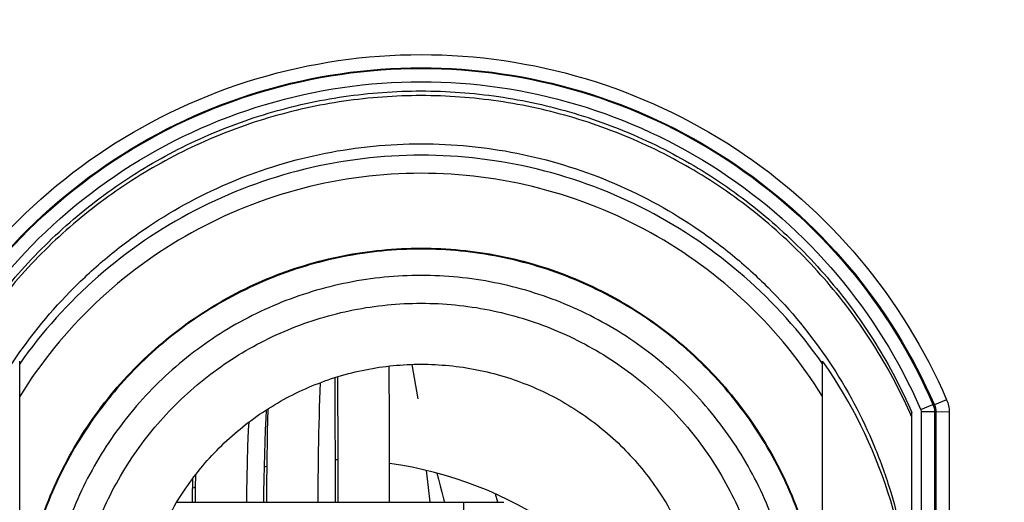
# Model space of a CAD drawing. Header units: inches. Extents: x 0 to 22, y 0 to 17.
# Tile 10 of 56: x 3.427 to 3.861, y 5.612 to 5.825. Entities that reach past the tile are written whole.
import ezdxf

# ---------------------------------------------------------------- set-up
doc = ezdxf.new("R2010")
doc.units = ezdxf.units.IN
doc.header["$LTSCALE"] = 1.21
doc.header["$MEASUREMENT"] = 0
doc.layers.get('0').update_dxf_attribs({"linetype": 'CONTINUOUS'})
doc.layers.add('06___PRT_ALL_SURFS', color=7, linetype='CONTINUOUS')
doc.layers.add('DIMENSIONS', color=7, linetype='CONTINUOUS')
doc.styles.get("Standard").update_dxf_attribs({"font": 'txt', "width": 0.8})
doc.dimstyles.new('DIMSTYLE_2', dxfattribs={"dimtxt": 0.125, "dimasz": 0.18, "dimexe": 0.125, "dimexo": 0.0625, "dimgap": 0.0625, "dimtad": 0, "dimtih": 1, "dimtoh": 1, "dimdsep": 46, "dimtxsty": 'STANDARD', "dimblk": '_FILLED', "dimblk1": '_FILLED', "dimblk2": '_FILLED', "dimcen": 0.09, "dimadec": 0, "dimazin": 0, "dimtfac": 1, "dimtofl": 0, "dimtmove": 0, "dimatfit": 3, "dimldrblk": '_FILLED', "dimfxl": 1, "dimtolj": 1, "dimarcsym": 0})
doc.dimstyles.new('DIMSTYLE_3', dxfattribs={"dimtxt": 0.125, "dimasz": 0.18, "dimexe": 0.125, "dimexo": 0.0625, "dimgap": 0.0625, "dimtad": 0, "dimtih": 1, "dimtoh": 1, "dimdsep": 46, "dimtxsty": 'STANDARD', "dimblk": '_FILLED', "dimblk1": '_FILLED', "dimblk2": '_FILLED', "dimcen": 0.09, "dimadec": 0, "dimazin": 0, "dimtp": 0.001, "dimtm": 0.001, "dimtfac": 1, "dimtofl": 0, "dimtmove": 0, "dimatfit": 3, "dimldrblk": '_FILLED', "dimfxl": 1, "dimtolj": 1, "dimarcsym": 0})

# ---------------------------------------------------------------- blocks, each defined once
blk = doc.blocks.new('_FILLED')
at = {"color": 0, "linetype": 'BYBLOCK'}
blk.add_solid([(0, 0), (-1, 0.1736111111), (-1, -0.1736111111)], dxfattribs=at)
blk = doc.blocks.new('*D8')
at = {"layer": 'DIMENSIONS', "color": 2, "linetype": 'CONTINUOUS'}
for p, q in [((5.2574518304, 6.0887476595), (5.2574518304, 6.4487476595)), ((4.314662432, 6.0887476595), (5.3824518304, 6.0887476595)), ((3.6664085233, 5.5474157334), (5.3824518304, 5.5474157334)), ((5.2574518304, 5.5474157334), (5.2574518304, 5.1874157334))]:
    blk.add_line(p, q, dxfattribs=at)
at = {"layer": 'DIMENSIONS', "color": 2, "linetype": 'CONTINUOUS', "xscale": 0.18, "yscale": 0.18, "zscale": 0.18}
for p, rotation in [((5.2574518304, 6.0887476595), 270), ((5.2574518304, 5.5474157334), 90)]:
    blk.add_blockref('_FILLED', p, dxfattribs=dict(at, rotation=rotation))
at = {"layer": 'DIMENSIONS', "color": 2, "linetype": 'CONTINUOUS', "insert": (5.2574518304, 5.8805816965), "char_height": 0.125, "width": 1.225, "attachment_point": 2, "line_spacing_factor": 0.9}
blk.add_mtext('13.75{\\Ftxt.shx;\\W1.000000;\\H0.125000; }[.541]', dxfattribs=at)
blk = doc.blocks.new('*D11')
at = {"layer": 'DIMENSIONS', "color": 2, "linetype": 'CONTINUOUS'}
for p, q in [((3.5414085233, 6.0887476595), (1.8607982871, 6.0887476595)), ((1.9857982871, 6.0887476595), (1.9857982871, 5.667487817)), ((1.9857982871, 4.9962279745), (1.9857982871, 5.417487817)), ((3.5414085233, 4.9962279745), (1.8607982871, 4.9962279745))]:
    blk.add_line(p, q, dxfattribs=at)
at = {"layer": 'DIMENSIONS', "color": 2, "linetype": 'CONTINUOUS', "xscale": 0.18, "yscale": 0.18, "zscale": 0.18}
for p, rotation in [((1.9857982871, 6.0887476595), 90), ((1.9857982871, 4.9962279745), 270)]:
    blk.add_blockref('_FILLED', p, dxfattribs=dict(at, rotation=rotation))
at = {"layer": 'DIMENSIONS', "color": 2, "linetype": 'CONTINUOUS', "insert": (1.9857982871, 5.604987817), "char_height": 0.125, "width": 1.325, "attachment_point": 2, "line_spacing_factor": 0.9}
blk.add_mtext('27.75{\\Ftxt.shx;\\W1.000000;\\H0.125000; }[1.093]', dxfattribs=at)

msp = doc.modelspace()

# ---------------------------------------------------------------- linework, layer by layer
at = {"color": 7, "linetype": 'CONTINUOUS'}
for p, q in [((3.426743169, 5.5474833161), (3.426743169, 5.6747545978)), ((3.5898147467, 5.6650276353), (3.5897629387, 5.6725346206)), ((3.602566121, 5.658178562), (3.5999613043, 5.6733201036)), ((3.7810738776, 5.5474833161), (3.7810738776, 5.6747545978)), ((3.5660502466, 5.612468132), (3.566019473, 5.667490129)), ((3.5669626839, 5.6677901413), (3.5670059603, 5.6610037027)), ((3.5593281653, 5.6615892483), (3.5594557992, 5.6652235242)), ((3.5898709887, 5.6554310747), (3.5898147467, 5.6650276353)), ((3.5670059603, 5.6610037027), (3.5670448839, 5.6539851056)), ((3.8358211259, 5.6577284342), (3.8304039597, 5.6554575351)), ((3.5670448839, 5.6539851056), (3.5670787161, 5.6467814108)), ((3.5899069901, 5.6479997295), (3.5898709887, 5.6554310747)), ((3.8241435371, 5.6538903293), (3.8243710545, 5.6533675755)), ((3.8243710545, 5.6533675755), (3.8297869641, 5.6556413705)), ((3.8243710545, 5.6533675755), (3.8245335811, 5.6525845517)), ((3.8304039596, 5.6554575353), (3.8297869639, 5.6556413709)), ((3.8204439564, 5.5541311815), (3.8204439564, 5.6521431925)), ((3.8245335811, 5.6525845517), (3.8245335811, 5.4629057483)), ((3.8245335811, 5.6525845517), (3.8303219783, 5.6525224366)), ((3.8303219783, 5.6525224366), (3.8304370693, 5.6525092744)), ((3.8304370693, 5.6525092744), (3.8304370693, 5.462830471)), ((3.8310523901, 5.6523293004), (3.8310523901, 5.4623952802)), ((3.8369558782, 5.6522540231), (3.8310523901, 5.6523293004)), ((3.8369558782, 5.6522540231), (3.8369558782, 5.4623200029)), ((3.5670787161, 5.6467814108), (3.5671069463, 5.6394010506)), ((3.5899370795, 5.6403775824), (3.5899069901, 5.6479997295)), ((3.5899606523, 5.6325752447), (3.5899370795, 5.6403775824)), ((3.5671069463, 5.6394010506), (3.5671223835, 5.6343875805)), ((3.5671223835, 5.6343875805), (3.567134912, 5.6293033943)), ((3.5899770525, 5.6246052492), (3.5899606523, 5.6325752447)), ((3.567134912, 5.6293033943), (3.5671443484, 5.6241520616)), ((3.5671443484, 5.6241520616), (3.5671504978, 5.6189380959)), ((3.5899855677, 5.6164820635), (3.5899770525, 5.6246052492)), ((3.6071905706, 5.6189411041), (3.6063344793, 5.6265018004)), ((3.6108957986, 5.6253101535), (3.6115556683, 5.6227434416)), ((3.6115556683, 5.6227434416), (3.6123078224, 5.619797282)), ((3.5671504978, 5.6189380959), (3.5671532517, 5.612468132)), ((3.6079114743, 5.612468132), (3.6071905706, 5.6189411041)), ((3.6123078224, 5.619797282), (3.6130434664, 5.6168947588)), ((3.5899866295, 5.612468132), (3.5899855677, 5.6164820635)), ((3.6130434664, 5.6168947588), (3.6137627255, 5.6140366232)), ((3.6137627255, 5.6140366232), (3.6141552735, 5.612468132)), ((3.6376819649, 5.612468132), (3.6367891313, 5.6160743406)), ((3.4960662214, 5.612468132), (3.6404203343, 5.612468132)), ((3.6227037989, 5.4309085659), (3.6227037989, 5.612468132))]:
    msp.add_line(p, q, dxfattribs=at)
for points in [[(3.5584809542, 5.612468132), (3.5584836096, 5.6151352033), (3.558497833, 5.6192180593), (3.5585238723, 5.6232699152), (3.5585611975, 5.6272871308), (3.5586093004, 5.6312674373), (3.5586677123, 5.635209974), (3.5587359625, 5.6391122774), (3.5588135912, 5.6429719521), (3.5589001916, 5.6467885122), (3.5589953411, 5.6505599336), (3.5590986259, 5.6542842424), (3.5592096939, 5.6579612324), (3.5593281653, 5.6615892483)], [(3.5345410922, 5.612468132), (3.534555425, 5.6169107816), (3.5346164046, 5.6226809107), (3.5347217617, 5.6283226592), (3.5348678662, 5.6338287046), (3.535051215, 5.6391917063), (3.5352684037, 5.6444045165), (3.5355161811, 5.6494615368), (3.5357318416, 5.6532978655)], [(3.5362569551, 5.653622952), (3.536126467, 5.6487119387), (3.5360064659, 5.6435365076), (3.5359027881, 5.6382825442), (3.5358164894, 5.6329550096), (3.5357486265, 5.6275557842), (3.535700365, 5.6220894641), (3.5356729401, 5.6165634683), (3.5356668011, 5.612468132)], [(3.5269867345, 5.612468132), (3.5270039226, 5.6170870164), (3.5270824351, 5.6234229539), (3.5272311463, 5.6300593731), (3.527458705, 5.6370222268), (3.527771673, 5.6442599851), (3.5279697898, 5.6479275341)], [(3.5042911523, 5.6244479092), (3.504205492, 5.619349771), (3.5041688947, 5.612468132)]]:
    msp.add_lwpolyline(points, dxfattribs=at)
for centre, radius, start, end in [((3.6044953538, 5.5506572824), 0.2158242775, 34.8379631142, 35.0990986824), ((3.6038769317, 5.5502453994), 0.2165671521, 1.0278673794, 34.8339373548), ((3.5669488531, 5.4611492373), 0.17, 100.5731348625, 100.9309023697), ((3.5669488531, 5.4611492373), 0.17, 89.94070397, 90.3059785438), ((3.5669488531, 5.4611492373), 0.17, 28.3588970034, 82.2179063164), ((3.5669488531, 5.4611492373), 0.17, 111.6629831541, 112.0672601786)]:
    msp.add_arc(centre, radius, start, end, dxfattribs=at)
for points, knots in [([(3.3719959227, 5.657728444), (3.3816894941, 5.6801064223), (3.4077639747, 5.7222852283), (3.4632198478, 5.7715114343), (3.530491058, 5.8028392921), (3.6039085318, 5.8135770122), (3.6773260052, 5.8028392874), (3.7445972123, 5.7715114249), (3.8000530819, 5.7222852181), (3.826127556, 5.6801064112), (3.8358211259, 5.6577284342)], [0, 0, 0, 0, 0.124999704, 0.2499941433, 0.3749961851, 0.5000000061, 0.6250038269, 0.7500058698, 0.875000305, 1, 1, 1, 1]), ([(3.3774130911, 5.6554575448), (3.3868803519, 5.6773130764), (3.41234587, 5.7185068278), (3.4665066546, 5.7665829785), (3.5322062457, 5.7971788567), (3.6039085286, 5.8076656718), (3.675610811, 5.7971788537), (3.7413104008, 5.7665829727), (3.7954711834, 5.7185068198), (3.8209366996, 5.6773130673), (3.8304039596, 5.6554575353)], [0, 0, 0, 0, 0.1250012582, 0.2499950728, 0.3749966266, 0.5, 0.6250033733, 0.7500049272, 0.8749987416, 1, 1, 1, 1]), ([(3.3780300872, 5.6556413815), (3.3874810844, 5.677427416), (3.4128903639, 5.7184871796), (3.4669067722, 5.7664029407), (3.5324179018, 5.7968950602), (3.6039085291, 5.8073460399), (3.675399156, 5.7968950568), (3.7409102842, 5.7664029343), (3.7949266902, 5.7184871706), (3.8203359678, 5.6774274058), (3.8297869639, 5.6556413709)], [0, 0, 0, 0, 0.1250012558, 0.2499950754, 0.3749966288, 0.5, 0.6250033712, 0.7500049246, 0.8749987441, 1, 1, 1, 1]), ([(3.3836734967, 5.6538903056), (3.3929297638, 5.6750887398), (3.4177604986, 5.7150286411), (3.4704410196, 5.7616201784), (3.5342744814, 5.7912623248), (3.6039085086, 5.8014208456), (3.6735425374, 5.7912623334), (3.7373760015, 5.7616201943), (3.7900565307, 5.7150286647), (3.8148872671, 5.6750887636), (3.8241435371, 5.6538903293)], [0, 0, 0, 0, 0.1250008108, 0.2499949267, 0.3749965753, 0.4999999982, 0.6250034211, 0.7500050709, 0.8749991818, 1, 1, 1, 1]), ([(3.3873730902, 5.6521431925), (3.3919306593, 5.6625958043), (3.40257938, 5.682870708), (3.422763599, 5.7106331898), (3.4467513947, 5.7351949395), (3.474034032, 5.7560330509), (3.5040416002, 5.7727120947), (3.5361437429, 5.7848821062), (3.5696673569, 5.7922876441), (3.6039090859, 5.7947735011), (3.6381507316, 5.792287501), (3.671674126, 5.7848818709), (3.7037759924, 5.772711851), (3.7337832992, 5.7560328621), (3.7610657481, 5.7351948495), (3.7850534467, 5.7106331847), (3.805237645, 5.6828707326), (3.8158863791, 5.6625958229), (3.8204439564, 5.6521431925)], [0, 0, 0, 0, 0.0624966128, 0.1249969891, 0.1874951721, 0.2499952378, 0.3124958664, 0.3749974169, 0.4374992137, 0.5000010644, 0.5625027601, 0.6250041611, 0.6875052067, 0.7500053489, 0.8125050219, 0.8750029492, 0.9375032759, 1, 1, 1, 1]), ([(3.8204439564, 5.6500818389), (3.8158863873, 5.6605344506), (3.8052376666, 5.6808093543), (3.7850534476, 5.7085718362), (3.7610656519, 5.7331335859), (3.7337830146, 5.7539716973), (3.7037754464, 5.7706507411), (3.6716733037, 5.7828207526), (3.6381496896, 5.7902262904), (3.6039079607, 5.7927121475), (3.569666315, 5.7902261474), (3.5361429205, 5.7828205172), (3.5040410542, 5.7706504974), (3.4740337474, 5.7539715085), (3.4467512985, 5.7331334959), (3.4227635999, 5.7085718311), (3.4025794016, 5.6808093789), (3.3919306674, 5.6605344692), (3.3873730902, 5.6500818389)], [0, 0, 0, 0, 0.0624966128, 0.1249969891, 0.1874951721, 0.2499952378, 0.3124958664, 0.3749974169, 0.4374992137, 0.5000010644, 0.5625027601, 0.6250041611, 0.6875052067, 0.7500053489, 0.8125050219, 0.8750029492, 0.9375032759, 1, 1, 1, 1]), ([(3.3873730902, 5.5541311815), (3.3873730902, 5.5682798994), (3.3894722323, 5.5895876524), (3.3963645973, 5.6170830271), (3.4059160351, 5.6437808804), (3.4227030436, 5.6751984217), (3.4453077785, 5.7027305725), (3.4663199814, 5.7217692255), (3.4890929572, 5.7386618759), (3.5205140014, 5.7554593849), (3.5613914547, 5.7678554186), (3.6039085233, 5.7720437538), (3.6464255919, 5.7678554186), (3.6873030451, 5.7554593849), (3.7187240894, 5.7386618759), (3.7414970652, 5.7217692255), (3.762509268, 5.7027305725), (3.785114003, 5.6751984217), (3.8019010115, 5.6437808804), (3.8114524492, 5.6170830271), (3.8183448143, 5.5895876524), (3.8204439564, 5.5682798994), (3.8204439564, 5.5541311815)], [0, 0, 0, 0, 0.0624806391, 0.0937568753, 0.1250322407, 0.1875126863, 0.2499931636, 0.2812715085, 0.3125501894, 0.3750328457, 0.4375162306, 0.5, 0.5624837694, 0.6249671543, 0.6874498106, 0.7187284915, 0.7500068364, 0.8124873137, 0.8749677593, 0.9062431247, 0.9375193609, 1, 1, 1, 1]), ([(3.7810738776, 5.6735693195), (3.7711555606, 5.6876821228), (3.7478322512, 5.7136300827), (3.7046926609, 5.7430609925), (3.6557797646, 5.7614365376), (3.6039085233, 5.7676783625), (3.552037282, 5.7614365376), (3.5031243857, 5.7430609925), (3.4599847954, 5.7136300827), (3.4366614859, 5.6876821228), (3.426743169, 5.6735693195)], [0, 0, 0, 0, 0.1250004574, 0.2499961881, 0.3749974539, 0.5, 0.6250025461, 0.7500038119, 0.8749995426, 1, 1, 1, 1]), ([(3.7810738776, 5.6592045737), (3.7717816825, 5.6741371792), (3.7492949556, 5.7017640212), (3.706337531, 5.7333251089), (3.6568129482, 5.75312676), (3.6039101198, 5.7598682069), (3.551006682, 5.753127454), (3.5014807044, 5.7333259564), (3.4585224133, 5.7017643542), (3.4360353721, 5.6741371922), (3.426743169, 5.6592045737)], [0, 0, 0, 0, 0.125000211, 0.2499950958, 0.3749955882, 0.4999957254, 0.624997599, 0.7500017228, 0.8749996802, 1, 1, 1, 1]), ([(3.426743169, 5.5474833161), (3.426743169, 5.559059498), (3.4290269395, 5.5822753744), (3.4391747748, 5.6157105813), (3.4556515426, 5.6465377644), (3.4778267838, 5.6735545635), (3.5048466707, 5.6957276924), (3.5356735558, 5.712203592), (3.5691226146, 5.7223495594), (3.6039085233, 5.7257754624), (3.638694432, 5.7223495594), (3.6721434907, 5.712203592), (3.7029703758, 5.6957276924), (3.7299902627, 5.6735545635), (3.7521655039, 5.6465377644), (3.7686422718, 5.6157105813), (3.7787901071, 5.5822753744), (3.7810738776, 5.559059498), (3.7810738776, 5.5474833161)], [0, 0, 0, 0, 0.0624992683, 0.1249945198, 0.187493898, 0.2499931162, 0.3124936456, 0.374995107, 0.4374973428, 0.5, 0.5625026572, 0.625004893, 0.6875063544, 0.7500068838, 0.812506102, 0.8750054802, 0.9375007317, 1, 1, 1, 1]), ([(3.7810732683, 5.5474829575), (3.7810428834, 5.5590400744), (3.778706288, 5.5822113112), (3.7685043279, 5.6155687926), (3.7519999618, 5.6463143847), (3.72982233, 5.6732530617), (3.7028225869, 5.6953579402), (3.6720341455, 5.7117809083), (3.6386364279, 5.7218933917), (3.6039085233, 5.7253078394), (3.5691806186, 5.7218933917), (3.535782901, 5.7117809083), (3.5049944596, 5.6953579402), (3.4779947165, 5.6732530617), (3.4558170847, 5.6463143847), (3.4393127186, 5.6155687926), (3.4291107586, 5.5822113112), (3.4267741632, 5.5590400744), (3.4267437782, 5.5474829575)], [0, 0, 0, 0, 0.062500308, 0.124995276, 0.1874945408, 0.2499936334, 0.3124940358, 0.374995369, 0.4374974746, 0.5, 0.5625025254, 0.625004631, 0.6875059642, 0.7500063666, 0.8125054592, 0.875004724, 0.937499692, 1, 1, 1, 1]), ([(3.7697087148, 5.5467618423), (3.7697087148, 5.5575953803), (3.7675714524, 5.5793219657), (3.7580745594, 5.6106122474), (3.7426548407, 5.6394618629), (3.7219019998, 5.6647455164), (3.6966152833, 5.6854963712), (3.6677656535, 5.7009153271), (3.6364622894, 5.7104103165), (3.6039080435, 5.713616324), (3.5713539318, 5.7104101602), (3.5400509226, 5.7009151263), (3.5112017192, 5.6854963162), (3.4859153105, 5.6647457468), (3.4651625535, 5.6394623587), (3.4497427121, 5.6106128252), (3.4402456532, 5.5793223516), (3.4381083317, 5.5575955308), (3.4381083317, 5.5467618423)], [0, 0, 0, 0, 0.0624991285, 0.1249946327, 0.1874938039, 0.2499928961, 0.312494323, 0.374996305, 0.4374986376, 0.5000009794, 0.5625030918, 0.6250047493, 0.6875057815, 0.7500063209, 0.8125048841, 0.8750040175, 0.9375000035, 1, 1, 1, 1]), ([(3.4503652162, 5.5467618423), (3.4503652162, 5.5567945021), (3.4523444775, 5.5769149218), (3.4611392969, 5.6058920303), (3.4754190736, 5.632608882), (3.4946376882, 5.6560234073), (3.5180550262, 5.6752402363), (3.5447719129, 5.6895193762), (3.5737611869, 5.6983124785), (3.6039088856, 5.7012815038), (3.6340564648, 5.6983123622), (3.6630454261, 5.6895192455), (3.6897619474, 5.675240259), (3.7131790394, 5.6560236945), (3.732397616, 5.6326093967), (3.7466775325, 5.605892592), (3.7554725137, 5.5769152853), (3.7574518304, 5.5567946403), (3.7574518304, 5.5467618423)], [0, 0, 0, 0, 0.0624991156, 0.1249945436, 0.1874936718, 0.249992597, 0.3124939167, 0.3749959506, 0.4374983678, 0.5000008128, 0.562503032, 0.6250047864, 0.6875059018, 0.750006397, 0.812504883, 0.8750040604, 0.9375000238, 1, 1, 1, 1]), ([(3.4779242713, 5.5474157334), (3.4779242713, 5.5556470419), (3.4795482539, 5.5721550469), (3.486763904, 5.5959298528), (3.4984804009, 5.6178503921), (3.5142491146, 5.6370616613), (3.5334632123, 5.6528288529), (3.5553848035, 5.664544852), (3.5791712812, 5.6717596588), (3.6039085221, 5.6741957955), (3.6286457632, 5.6717596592), (3.6524322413, 5.6645448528), (3.6743538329, 5.6528288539), (3.6935679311, 5.6370616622), (3.7093366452, 5.6178503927), (3.7210531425, 5.5959298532), (3.7282687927, 5.572155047), (3.7298927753, 5.5556470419), (3.7298927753, 5.5474157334)], [0, 0, 0, 0, 0.0624956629, 0.124989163, 0.1874867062, 0.2499853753, 0.3124865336, 0.3749896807, 0.4374944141, 0.499999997, 0.5625055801, 0.6250103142, 0.6875134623, 0.7500146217, 0.8125132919, 0.8750108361, 0.937504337, 1, 1, 1, 1])]:
    msp.add_open_spline(points, degree=3, knots=knots, dxfattribs=at)
for points in [[(3.8358211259, 5.6577284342), (3.8365620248, 5.6560184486), (3.8369550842, 5.6541176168), (3.8369558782, 5.6522540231)], [(3.8297869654, 5.6556413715), (3.8302112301, 5.6546631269), (3.8304369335, 5.6535755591), (3.8304370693, 5.6525092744)], [(3.8304039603, 5.6554575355), (3.8308273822, 5.6544804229), (3.8310522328, 5.6533942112), (3.8310523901, 5.6523293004)]]:
    msp.add_open_spline(points, degree=3, dxfattribs=at)
at = {"layer": '06___PRT_ALL_SURFS', "color": 7, "linetype": 'CONTINUOUS'}
msp.add_lwpolyline([(3.5030462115, 5.612468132), (3.5030575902, 5.6161257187), (3.5031137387, 5.6213901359), (3.5031440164, 5.6229290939)], dxfattribs=at)

# ---------------------------------------------------------------- dimensions: what is measured, and where the dimension line sits
at = {"layer": 'DIMENSIONS', "color": 2, "linetype": 'CONTINUOUS'}
for base, p1, p2, angle, dimstyle, picture, middle in [((5.2574518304, 5.5474157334), (4.252162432, 6.0887476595), (3.6039085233, 5.5474157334), 270, 'DIMSTYLE_2', '*D8', (5.2574518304, 5.8180816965)), ((1.9857982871, 6.0887476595), (3.6039085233, 4.9962279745), (3.6039085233, 6.0887476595), 90, 'DIMSTYLE_3', '*D11', (1.9857982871, 5.542487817))]:
    dim = msp.add_linear_dim(base=base, p1=p1, p2=p2, angle=angle, dimstyle=dimstyle, dxfattribs=at)
    dim.commit()
    dim.dimension.update_dxf_attribs({"geometry": picture, "text_midpoint": middle, "dimtype": 160})

doc.saveas('drawing.dxf')
